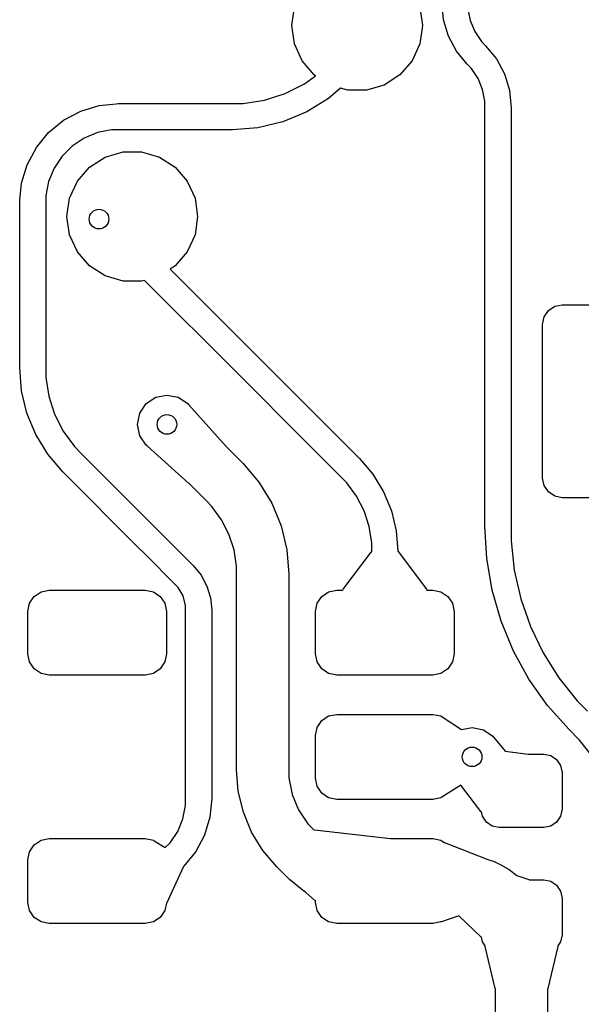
# Model space of a CAD drawing. Extents: x 123.6 to 185.8, y -114.3 to -69.
# Tile 13 of 16: x 175.8 to 180.1, y -103.9 to -96.4. Entities that reach past the tile are written whole.
import ezdxf

# ---------------------------------------------------------------- set-up
doc = ezdxf.new("R2010")
doc.units = 0
doc.layers.add('BLACK', color=7, linetype='CONTINUOUS')

msp = doc.modelspace()

# ---------------------------------------------------------------- linework, layer by layer
at = {"layer": 'BLACK', "linetype": 'CONTINUOUS'}
for p, q in [((177.93, -96.42), (177.950254, -96.279134)), ((178.909746, -96.279134), (178.93, -96.42)), ((179.090845, -96.376059), (179.080037, -96.266238)), ((179.278105, -96.292296), (179.295905, -96.381811)), ((177.950254, -96.560866), (177.93, -96.42)), ((178.93, -96.42), (178.909746, -96.560866)), ((179.128586, -96.5005), (179.090845, -96.376059)), ((179.295905, -96.381811), (179.330827, -96.466133)), ((179.189881, -96.615186), (179.128586, -96.5005)), ((179.330827, -96.466133), (179.38153, -96.542021)), ((178.009373, -96.69032), (177.950254, -96.560866)), ((178.909746, -96.560866), (178.850627, -96.69032)), ((179.38153, -96.542021), (179.413798, -96.57429)), ((179.413798, -96.57429), (179.413797, -96.574291)), ((179.413797, -96.574291), (179.413799, -96.574294)), ((179.413799, -96.574294), (179.413803, -96.574297)), ((179.413803, -96.574297), (179.496285, -96.674823)), ((179.272362, -96.715694), (179.189881, -96.615186)), ((178.10257, -96.797875), (178.009373, -96.69032)), ((178.850627, -96.69032), (178.75743, -96.797875)), ((179.272367, -96.715703), (179.272362, -96.715694)), ((179.304631, -96.747974), (179.272367, -96.715703)), ((179.496285, -96.674823), (179.557571, -96.789508)), ((178.027311, -96.86444), (178.111253, -96.803455)), ((178.111253, -96.803455), (178.10257, -96.797875)), ((178.75743, -96.797875), (178.637708, -96.874816)), ((179.355329, -96.823865), (179.304631, -96.747974)), ((179.557571, -96.789508), (179.595306, -96.913945)), ((177.879728, -96.939633), (178.027311, -96.86444)), ((178.637708, -96.874816), (178.501157, -96.914911)), ((179.390247, -96.908188), (179.355329, -96.823865)), ((177.7222, -96.990813), (177.879728, -96.939633)), ((178.304067, -96.898827), (178.211865, -96.97757)), ((178.358843, -96.914911), (178.304067, -96.898827)), ((178.501157, -96.914911), (178.358843, -96.914911)), ((179.408045, -96.997703), (179.390247, -96.908188)), ((179.595306, -96.913945), (179.606106, -97.023697)), ((176.315546, -97.074394), (176.457597, -97.031309)), ((176.457597, -97.031309), (176.585741, -97.018692)), ((176.585741, -97.018692), (176.585812, -97.018663)), ((176.585812, -97.018663), (176.605321, -97.016742)), ((176.605321, -97.016742), (177.475787, -97.016742)), ((177.475787, -97.016742), (177.475788, -97.016742)), ((177.475788, -97.016742), (177.475788, -97.01672)), ((177.475788, -97.01672), (177.558605, -97.016721)), ((177.558605, -97.016721), (177.7222, -96.990813)), ((178.211865, -96.97757), (178.044313, -97.08024)), ((179.408041, -97.043337), (179.408045, -96.997703)), ((179.408085, -97.043337), (179.408041, -97.043337)), ((179.408085, -97.043339), (179.408085, -97.043337)), ((179.408085, -97.043345), (179.408085, -97.043339)), ((179.408085, -100.248343), (179.408085, -97.043345)), ((179.606106, -97.023697), (179.606164, -97.023836)), ((179.606164, -97.023836), (179.608085, -97.043345)), ((179.608085, -97.043345), (179.608085, -100.248343)), ((176.184629, -97.144363), (176.315546, -97.074394)), ((178.044313, -97.08024), (177.862763, -97.155435)), ((176.069882, -97.238525), (176.184629, -97.144363)), ((177.862763, -97.155435), (177.671686, -97.201305)), ((175.975717, -97.353287), (176.069813, -97.23864)), ((176.069813, -97.23864), (176.069878, -97.238528)), ((176.069878, -97.238528), (176.069882, -97.238525)), ((176.44278, -97.238172), (176.34137, -97.280173)), ((176.550436, -97.216762), (176.44278, -97.238172)), ((176.605318, -97.216764), (176.550436, -97.216762)), ((176.605321, -97.216742), (176.605318, -97.216741)), ((176.605318, -97.216741), (176.605318, -97.216742)), ((176.605318, -97.216742), (176.605318, -97.216764)), ((177.475786, -97.216742), (176.605321, -97.216742)), ((177.475787, -97.216742), (177.475786, -97.216742)), ((177.476903, -97.216632), (177.475787, -97.216742)), ((177.671686, -97.201305), (177.476903, -97.216632)), ((176.250102, -97.341151), (176.211293, -97.379956)), ((176.34137, -97.280173), (176.250102, -97.341151)), ((175.905736, -97.484198), (175.975717, -97.353287)), ((176.172499, -97.418777), (176.111514, -97.510039)), ((176.211308, -97.379971), (176.172499, -97.418777)), ((176.211293, -97.379956), (176.211292, -97.379956)), ((176.211292, -97.379956), (176.211308, -97.379971)), ((176.502292, -97.425184), (176.638843, -97.385089)), ((176.638843, -97.385089), (176.781157, -97.385089)), ((176.781157, -97.385089), (176.917708, -97.425184)), ((175.86264, -97.626247), (175.905736, -97.484198)), ((176.38257, -97.502125), (176.502292, -97.425184)), ((176.917708, -97.425184), (177.03743, -97.502125)), ((176.111514, -97.510039), (176.069505, -97.611446)), ((176.289373, -97.60968), (176.38257, -97.502125)), ((177.03743, -97.502125), (177.130627, -97.60968)), ((175.850007, -97.754466), (175.86264, -97.626247)), ((176.069505, -97.611446), (176.048087, -97.7191)), ((176.230254, -97.739134), (176.289373, -97.60968)), ((177.130627, -97.60968), (177.189746, -97.739134)), ((176.048087, -97.7191), (176.048085, -97.773975)), ((175.848085, -97.773978), (175.850006, -97.754469)), ((175.848085, -99.037477), (175.848085, -97.773978)), ((175.850006, -97.754469), (175.850007, -97.754466)), ((176.048085, -97.773975), (176.048085, -97.773978)), ((176.048085, -97.773978), (176.048085, -99.037477)), ((176.21, -97.88), (176.230254, -97.739134)), ((177.189746, -97.739134), (177.21, -97.88)), ((176.230254, -98.020866), (176.21, -97.88)), ((177.21, -97.88), (177.189746, -98.020866)), ((176.289373, -98.15032), (176.230254, -98.020866)), ((177.189746, -98.020866), (177.130627, -98.15032)), ((176.38257, -98.257875), (176.289373, -98.15032)), ((177.130627, -98.15032), (177.03743, -98.257875)), ((176.502292, -98.334816), (176.38257, -98.257875)), ((177.03743, -98.257875), (176.999814, -98.282049)), ((176.999814, -98.282049), (177.655361, -98.937597)), ((176.638843, -98.374911), (176.502292, -98.334816)), ((176.781157, -98.374911), (176.638843, -98.374911)), ((176.803323, -98.368402), (176.781157, -98.374911)), ((177.51394, -99.079018), (176.803323, -98.368402)), ((179.861418, -98.647597), (179.893934, -98.598934)), ((179.893934, -98.598934), (179.942597, -98.566418)), ((179.942597, -98.566418), (180, -98.555)), ((180, -98.555), (180.3, -98.555)), ((179.85, -98.705), (179.861418, -98.647597)), ((179.85, -99.88), (179.85, -98.705)), ((177.655361, -98.937597), (177.655367, -98.937602)), ((177.655367, -98.937602), (178.183882, -99.466117)), ((175.848095, -99.037586), (175.848085, -99.037477)), ((175.861925, -99.21335), (175.848095, -99.037586)), ((176.048085, -99.037477), (176.048085, -99.037479)), ((176.048085, -99.037479), (176.048087, -99.037479)), ((176.048087, -99.037479), (176.048086, -99.11022)), ((177.513945, -99.079024), (177.51394, -99.079018)), ((178.04246, -99.607539), (177.513945, -99.079024)), ((176.048086, -99.11022), (176.070842, -99.253911)), ((175.903108, -99.384894), (175.861925, -99.21335)), ((176.070842, -99.253911), (176.115797, -99.392273)), ((176.815901, -99.310901), (176.888896, -99.262127)), ((176.888896, -99.262127), (176.975, -99.245)), ((176.975, -99.245), (177.061104, -99.262127)), ((177.061104, -99.262127), (177.134099, -99.310901)), ((176.767127, -99.383896), (176.815901, -99.310901)), ((177.134099, -99.310901), (177.139176, -99.318499)), ((177.139176, -99.318499), (177.141899, -99.319642)), ((177.141899, -99.319642), (177.142308, -99.320076)), ((177.142308, -99.320076), (177.427238, -99.638527)), ((175.97062, -99.547884), (175.903108, -99.384894)), ((176.115797, -99.392273), (176.181845, -99.521898)), ((176.75, -99.47), (176.767127, -99.383896)), ((176.181845, -99.521898), (176.267358, -99.639595)), ((176.767127, -99.556104), (176.75, -99.47)), ((178.183882, -99.466117), (178.448139, -99.730376)), ((176.062799, -99.698305), (175.97062, -99.547884)), ((176.815901, -99.629099), (176.767127, -99.556104)), ((176.267358, -99.639595), (176.318795, -99.691029)), ((176.823603, -99.634245), (176.815901, -99.629099)), ((176.825076, -99.637308), (176.823603, -99.634245)), ((177.143527, -99.922238), (176.825076, -99.637308)), ((177.427238, -99.638527), (177.427706, -99.639864)), ((177.427706, -99.639864), (177.557148, -99.769305)), ((178.306717, -99.871796), (178.04246, -99.607539)), ((176.177324, -99.832393), (176.062799, -99.698305)), ((176.318795, -99.691029), (176.318794, -99.691029)), ((176.318794, -99.691029), (176.318796, -99.691031)), ((176.318796, -99.691031), (176.90129, -100.273526)), ((178.448139, -99.730376), (178.44816, -99.730401)), ((178.44816, -99.730401), (178.550275, -99.849964)), ((176.177374, -99.832453), (176.177324, -99.832393)), ((176.759869, -100.414947), (176.177374, -99.832453)), ((177.557148, -99.769305), (177.557151, -99.769308)), ((177.557151, -99.769308), (177.557153, -99.76931)), ((177.557153, -99.76931), (177.557152, -99.76931)), ((177.557152, -99.76931), (177.557175, -99.769338)), ((177.557175, -99.769338), (177.679251, -99.912281)), ((178.306716, -99.871797), (178.306717, -99.871796)), ((178.351361, -99.916442), (178.306716, -99.871797)), ((178.550275, -99.849964), (178.632448, -99.984056)), ((179.861418, -99.937403), (179.85, -99.88)), ((177.144932, -99.922774), (177.143527, -99.922238)), ((177.274298, -100.052141), (177.144932, -99.922774)), ((177.679251, -99.912281), (177.777482, -100.072592)), ((178.425583, -100.0186), (178.351361, -99.916442)), ((179.893934, -99.986066), (179.861418, -99.937403)), ((177.274299, -100.052142), (177.274298, -100.052141)), ((177.274299, -100.052143), (177.274299, -100.052142)), ((177.318715, -100.096562), (177.274299, -100.052143)), ((178.482912, -100.131112), (178.425583, -100.0186)), ((178.632448, -99.984056), (178.692634, -100.129351)), ((179.942597, -100.018582), (179.893934, -99.986066)), ((180, -100.03), (179.942597, -100.018582)), ((180.3, -100.03), (180, -100.03)), ((177.392556, -100.198204), (177.318715, -100.096562)), ((177.777482, -100.072592), (177.849424, -100.246297)), ((178.521936, -100.251205), (178.482912, -100.131112)), ((178.692634, -100.129351), (178.729352, -100.282272)), ((177.449588, -100.310146), (177.392556, -100.198204)), ((176.90129, -100.273526), (176.901296, -100.273531)), ((176.901296, -100.273531), (176.93629, -100.308526)), ((177.849424, -100.246297), (177.893307, -100.429116)), ((178.541695, -100.375925), (178.521936, -100.251205)), ((178.729352, -100.282272), (178.741697, -100.439053)), ((179.421884, -100.49464), (179.408047, -100.248345)), ((179.408047, -100.248345), (179.408085, -100.248345)), ((179.408085, -100.248345), (179.408085, -100.248343)), ((179.608085, -100.248343), (179.608047, -100.248728)), ((179.608047, -100.248728), (179.608049, -100.360645)), ((176.93629, -100.308526), (176.936296, -100.308531)), ((176.936296, -100.308531), (176.953796, -100.326032)), ((176.953796, -100.326032), (176.953797, -100.326033)), ((176.953797, -100.326033), (177.176506, -100.54875)), ((177.488405, -100.429631), (177.449588, -100.310146)), ((176.759874, -100.414953), (176.759869, -100.414947)), ((176.794869, -100.449947), (176.759874, -100.414953)), ((177.508054, -100.553717), (177.488405, -100.429631)), ((177.893307, -100.429116), (177.907913, -100.614795)), ((178.541696, -100.438936), (178.541695, -100.375925)), ((179.608049, -100.360645), (179.633202, -100.583841)), ((176.794874, -100.449953), (176.794869, -100.449947)), ((176.812373, -100.467451), (176.794874, -100.449953)), ((177.03509, -100.690176), (176.812373, -100.467451)), ((178.322877, -100.728622), (178.538293, -100.445724)), ((178.538293, -100.445724), (178.541685, -100.443749)), ((178.541685, -100.439058), (178.541696, -100.438936)), ((178.541685, -100.443749), (178.541685, -100.439058)), ((178.741697, -100.439053), (178.741685, -100.439053)), ((178.741685, -100.439053), (178.741685, -100.439058)), ((178.741685, -100.439058), (178.741685, -100.439353)), ((178.741685, -100.439353), (178.743999, -100.440253)), ((178.743999, -100.440253), (178.745266, -100.441682)), ((178.745266, -100.441682), (178.960612, -100.728636)), ((179.46321, -100.737837), (179.421884, -100.49464)), ((177.176506, -100.54875), (177.176509, -100.548752)), ((177.176509, -100.548752), (177.236627, -100.621996)), ((177.508051, -100.616534), (177.508054, -100.553717)), ((179.633202, -100.583841), (179.683187, -100.802816)), ((177.236627, -100.621996), (177.281302, -100.705561)), ((177.508085, -100.616534), (177.508051, -100.616534)), ((177.508085, -100.616536), (177.508085, -100.616534)), ((177.508085, -100.616542), (177.508085, -100.616536)), ((177.508085, -101.111091), (177.508085, -100.616542)), ((177.907913, -100.614795), (177.908085, -100.616542)), ((177.908085, -100.616542), (177.908085, -101.111091)), ((177.035092, -100.690178), (177.03509, -100.690176)), ((177.035095, -100.690182), (177.035092, -100.690178)), ((177.061479, -100.716561), (177.035095, -100.690182)), ((177.098793, -100.781179), (177.061479, -100.716561)), ((177.281302, -100.705561), (177.308818, -100.796235)), ((178.320487, -100.735691), (178.322877, -100.728622)), ((178.32092, -100.736742), (178.320487, -100.735691)), ((178.960612, -100.728636), (178.962691, -100.736742)), ((175.924055, -100.837056), (175.95928, -100.784337)), ((175.95928, -100.784337), (176.011999, -100.749112)), ((176.011999, -100.749112), (176.074185, -100.736742)), ((176.074185, -100.736742), (176.809185, -100.736742)), ((176.809185, -100.736742), (176.871371, -100.749112)), ((176.871371, -100.749112), (176.92409, -100.784337)), ((176.92409, -100.784337), (176.959315, -100.837056)), ((177.118114, -100.853253), (177.098793, -100.781179)), ((177.308818, -100.796235), (177.318118, -100.890534)), ((178.124055, -100.837056), (178.15928, -100.784337)), ((178.15928, -100.784337), (178.211999, -100.749112)), ((178.211999, -100.749112), (178.274185, -100.736742)), ((178.274185, -100.736742), (178.32092, -100.736742)), ((178.962691, -100.736742), (179.009185, -100.736742)), ((179.009185, -100.736742), (179.071371, -100.749112)), ((179.071371, -100.749112), (179.12409, -100.784337)), ((179.12409, -100.784337), (179.159315, -100.837056)), ((179.531506, -100.974878), (179.46321, -100.737837)), ((179.683187, -100.802816), (179.757375, -101.014819)), ((175.911685, -100.899242), (175.924055, -100.837056)), ((176.959315, -100.837056), (176.971685, -100.899242)), ((177.118117, -100.890213), (177.118114, -100.853253)), ((178.111685, -100.899242), (178.124055, -100.837056)), ((179.159315, -100.837056), (179.171685, -100.899242)), ((175.911685, -101.224242), (175.911685, -100.899242)), ((176.971685, -100.899242), (176.971685, -101.224242)), ((177.118085, -100.890548), (177.118117, -100.890213)), ((177.118085, -102.33011), (177.118085, -100.890548)), ((177.318085, -100.890534), (177.318083, -100.890537)), ((177.318083, -100.890537), (177.318085, -100.890548)), ((177.318118, -100.890534), (177.318085, -100.890534)), ((177.318085, -100.890548), (177.318085, -102.330112)), ((178.111685, -101.224242), (178.111685, -100.899242)), ((179.171685, -100.899242), (179.171685, -101.224242)), ((179.625912, -101.202781), (179.531506, -100.974878)), ((179.757375, -101.014819), (179.854833, -101.217182)), ((177.508085, -101.775822), (177.508085, -101.111091)), ((177.908085, -101.111091), (177.908085, -101.775822)), ((175.924055, -101.286428), (175.911685, -101.224242)), ((176.971685, -101.224242), (176.959315, -101.286428)), ((178.124055, -101.286428), (178.111685, -101.224242)), ((179.171685, -101.224242), (179.159315, -101.286428)), ((179.745242, -101.418681), (179.625912, -101.202781)), ((179.854833, -101.217182), (179.974336, -101.40736)), ((175.95928, -101.339147), (175.924055, -101.286428)), ((176.959315, -101.286428), (176.92409, -101.339147)), ((178.15928, -101.339147), (178.124055, -101.286428)), ((179.159315, -101.286428), (179.12409, -101.339147)), ((176.011999, -101.374372), (175.95928, -101.339147)), ((176.074185, -101.386742), (176.011999, -101.374372)), ((176.809185, -101.386742), (176.074185, -101.386742)), ((176.871371, -101.374372), (176.809185, -101.386742)), ((176.92409, -101.339147), (176.871371, -101.374372)), ((178.211999, -101.374372), (178.15928, -101.339147)), ((178.274185, -101.386742), (178.211999, -101.374372)), ((179.009185, -101.386742), (178.274185, -101.386742)), ((179.071371, -101.374372), (179.009185, -101.386742)), ((179.12409, -101.339147), (179.071371, -101.374372)), ((179.974336, -101.40736), (180.114381, -101.582963)), ((179.887996, -101.619863), (179.745242, -101.418681)), ((180.052373, -101.803794), (179.887996, -101.619863)), ((180.114381, -101.582963), (180.193794, -101.662372)), ((178.15928, -101.734337), (178.211999, -101.699112)), ((178.211999, -101.699112), (178.274185, -101.686742)), ((178.274185, -101.686742), (179.009185, -101.686742)), ((179.009185, -101.686742), (179.071371, -101.699112)), ((179.071371, -101.699112), (179.087994, -101.710219)), ((179.087994, -101.710219), (179.088365, -101.710367)), ((179.088365, -101.710367), (179.229762, -101.802702)), ((177.508085, -102.108185), (177.508085, -101.775822)), ((177.908085, -101.775822), (177.908085, -102.108188)), ((178.111685, -101.849242), (178.124055, -101.787056)), ((178.124055, -101.787056), (178.15928, -101.734337)), ((179.229762, -101.802702), (179.31, -101.786742)), ((179.31, -101.786742), (179.396104, -101.803869)), ((178.111685, -102.174242), (178.111685, -101.849242)), ((179.396104, -101.803869), (179.469099, -101.852643)), ((179.469099, -101.852643), (179.474644, -101.860941)), ((179.474644, -101.860941), (179.476542, -101.861738)), ((179.476542, -101.861738), (179.477256, -101.862527)), ((179.477256, -101.862527), (179.563784, -101.967368)), ((180.13178, -101.883206), (180.052372, -101.803794)), ((180.052372, -101.803794), (180.052373, -101.803794)), ((180.271815, -102.058812), (180.13178, -101.883206)), ((179.563784, -101.967368), (179.738839, -101.990093)), ((179.738839, -101.990093), (179.741707, -101.991742)), ((179.741707, -101.991742), (179.858085, -101.991742)), ((179.858085, -101.991742), (179.911661, -102.002399)), ((179.911661, -102.002399), (179.95708, -102.032747)), ((179.95708, -102.032747), (179.987428, -102.078166)), ((179.987428, -102.078166), (179.998085, -102.131742)), ((177.521051, -102.272999), (177.508082, -102.108185)), ((177.508082, -102.108185), (177.508085, -102.108185)), ((177.908085, -102.108188), (177.908081, -102.108218)), ((177.908081, -102.108218), (177.908081, -102.17256)), ((179.998085, -102.131742), (179.998085, -102.411742)), ((177.908081, -102.17256), (177.933196, -102.298824)), ((178.124055, -102.236428), (178.111685, -102.174242)), ((178.15928, -102.289147), (178.124055, -102.236428)), ((179.223428, -102.22756), (179.078092, -102.320092)), ((179.377129, -102.429483), (179.223428, -102.22756)), ((177.559645, -102.433755), (177.521051, -102.272999)), ((177.933196, -102.298824), (177.982463, -102.417762)), ((178.211999, -102.324372), (178.15928, -102.289147)), ((177.097654, -102.485184), (177.118085, -102.382472)), ((177.118085, -102.382472), (177.118085, -102.33011)), ((177.318085, -102.330114), (177.304026, -102.472846)), ((177.318085, -102.330112), (177.318084, -102.330113)), ((177.318084, -102.330113), (177.318085, -102.330114)), ((178.274185, -102.336742), (178.211999, -102.324372)), ((179.009185, -102.336742), (178.274185, -102.336742)), ((179.071371, -102.324372), (179.009185, -102.336742)), ((179.077663, -102.320167), (179.071371, -102.324372)), ((179.078092, -102.320092), (179.077663, -102.320167)), ((177.622912, -102.586494), (177.559645, -102.433755)), ((177.982463, -102.417762), (178.053987, -102.524802)), ((179.382328, -102.433074), (179.377129, -102.429483)), ((179.388742, -102.465318), (179.382328, -102.433074)), ((179.41909, -102.510737), (179.388742, -102.465318)), ((179.987428, -102.465318), (179.95708, -102.510737)), ((179.998085, -102.411742), (179.987428, -102.465318)), ((177.057579, -102.581937), (177.097654, -102.485184)), ((177.304026, -102.472846), (177.262393, -102.610094)), ((178.053987, -102.524802), (178.099503, -102.570317)), ((179.464509, -102.541085), (179.41909, -102.510737)), ((179.518085, -102.551742), (179.464509, -102.541085)), ((179.911661, -102.541085), (179.858085, -102.551742)), ((179.95708, -102.510737), (179.911661, -102.541085)), ((176.9994, -102.669013), (177.057579, -102.581937)), ((177.262393, -102.610094), (177.194787, -102.736583)), ((177.709295, -102.727455), (177.622912, -102.586494)), ((178.099503, -102.570317), (178.099505, -102.57032)), ((178.099505, -102.57032), (178.099506, -102.570321)), ((178.099506, -102.570321), (178.101151, -102.571966)), ((178.101151, -102.571966), (178.103803, -102.570869)), ((178.103803, -102.570869), (178.105076, -102.570939)), ((178.105076, -102.570939), (178.685787, -102.635373)), ((179.858085, -102.551742), (179.518085, -102.551742)), ((175.924055, -102.737056), (175.95928, -102.684337)), ((175.95928, -102.684337), (176.011999, -102.649112)), ((176.011999, -102.649112), (176.074185, -102.636742)), ((176.074185, -102.636742), (176.809185, -102.636742)), ((176.809185, -102.636742), (176.871371, -102.649112)), ((176.871371, -102.649112), (176.8771, -102.65294)), ((176.8771, -102.65294), (176.878071, -102.653303)), ((176.878071, -102.653303), (176.961242, -102.705325)), ((176.962439, -102.705976), (176.9994, -102.669013)), ((178.685787, -102.635373), (178.688274, -102.636742)), ((178.688274, -102.636742), (179.009185, -102.636742)), ((179.009185, -102.636742), (179.071371, -102.649112)), ((179.071371, -102.649112), (179.096696, -102.666033)), ((179.096696, -102.666033), (179.097671, -102.665849)), ((179.097671, -102.665849), (179.099581, -102.666421)), ((179.099581, -102.666421), (179.42931, -102.796634)), ((175.911685, -102.799242), (175.924055, -102.737056)), ((176.961242, -102.705325), (176.962265, -102.706138)), ((176.962265, -102.706138), (176.962373, -102.706031)), ((176.962373, -102.706031), (176.962439, -102.705976)), ((177.194787, -102.736583), (177.103804, -102.847455)), ((177.816667, -102.853166), (177.709295, -102.727455)), ((175.911685, -103.124242), (175.911685, -102.799242)), ((179.42931, -102.796634), (179.480081, -102.812031)), ((179.480081, -102.812031), (179.513445, -102.82986)), ((179.513445, -102.82986), (179.521727, -102.833131)), ((179.521727, -102.833131), (179.524395, -102.835712)), ((179.524395, -102.835712), (179.594352, -102.873096)), ((177.100347, -102.854869), (176.973454, -103.127975)), ((177.101436, -102.849939), (177.100347, -102.854869)), ((177.103796, -102.847451), (177.101398, -102.849848)), ((177.101398, -102.849848), (177.101436, -102.849939)), ((177.103798, -102.847448), (177.103796, -102.847451)), ((177.103804, -102.847455), (177.103798, -102.847448)), ((177.816667, -102.853167), (177.816667, -102.853166)), ((177.81667, -102.853169), (177.816667, -102.853167)), ((177.913363, -102.949862), (177.81667, -102.853169)), ((179.594352, -102.873096), (179.651749, -102.92019)), ((177.913364, -102.949863), (177.913363, -102.949862)), ((177.913367, -102.949867), (177.913364, -102.949863)), ((177.913367, -102.949868), (177.913367, -102.949867)), ((178.022988, -103.039827), (177.913367, -102.949868)), ((179.651749, -102.92019), (179.743602, -102.94853)), ((179.743602, -102.94853), (179.747478, -102.951742)), ((179.747478, -102.951742), (179.858085, -102.951742)), ((179.858085, -102.951742), (179.911661, -102.962399)), ((179.911661, -102.962399), (179.95708, -102.992747)), ((179.95708, -102.992747), (179.987428, -103.038166)), ((178.034839, -103.046161), (178.022988, -103.039827)), ((178.106882, -103.109891), (178.034839, -103.046161)), ((179.987428, -103.038166), (179.998085, -103.091742)), ((175.924055, -103.186428), (175.911685, -103.124242)), ((176.97038, -103.130798), (176.959315, -103.186428)), ((176.973454, -103.127975), (176.97038, -103.130798)), ((178.108953, -103.111356), (178.106882, -103.109891)), ((178.111685, -103.111669), (178.108953, -103.111356)), ((178.111685, -103.124242), (178.111685, -103.111669)), ((178.124055, -103.186428), (178.111685, -103.124242)), ((179.998085, -103.091742), (179.998085, -103.371742)), ((175.95928, -103.239147), (175.924055, -103.186428)), ((176.959315, -103.186428), (176.92409, -103.239147)), ((178.15928, -103.239147), (178.124055, -103.186428)), ((176.011999, -103.274372), (175.95928, -103.239147)), ((176.074185, -103.286742), (176.011999, -103.274372)), ((176.809185, -103.286742), (176.074185, -103.286742)), ((176.871371, -103.274372), (176.809185, -103.286742)), ((176.92409, -103.239147), (176.871371, -103.274372)), ((178.211999, -103.274372), (178.15928, -103.239147)), ((178.274185, -103.286742), (178.211999, -103.274372)), ((179.009185, -103.286742), (178.274185, -103.286742)), ((179.071371, -103.274372), (179.009185, -103.286742)), ((179.074554, -103.272244), (179.071371, -103.274372)), ((179.07712, -103.272408), (179.074554, -103.272244)), ((179.207832, -103.227764), (179.07712, -103.272408)), ((179.376275, -103.387464), (179.207832, -103.227764)), ((179.380859, -103.390148), (179.376275, -103.387464)), ((179.38173, -103.390067), (179.380859, -103.390148)), ((179.388742, -103.425318), (179.38173, -103.390067)), ((179.410399, -103.457731), (179.388742, -103.425318)), ((179.987428, -103.425318), (179.96631, -103.456923)), ((179.998085, -103.371742), (179.987428, -103.425318)), ((179.409795, -103.46148), (179.410399, -103.457731)), ((179.485951, -103.782741), (179.409795, -103.46148)), ((179.966375, -103.461478), (179.890218, -103.782743)), ((179.96631, -103.456923), (179.966617, -103.457479)), ((179.966617, -103.457479), (179.966375, -103.461478)), ((179.488085, -103.786564), (179.485951, -103.782741)), ((179.488085, -105.788881), (179.488085, -103.786564)), ((179.890218, -103.782743), (179.888085, -103.785696)), ((179.888085, -103.785696), (179.888085, -105.788879))]:
    msp.add_line(p, q, dxfattribs=at)
at = {"layer": 'BLACK'}
for centre in [(176.455, -97.9), (176.975, -99.47), (179.31, -102.011742)]:
    msp.add_circle(centre, 0.075, dxfattribs=at)

doc.saveas('drawing.dxf')
